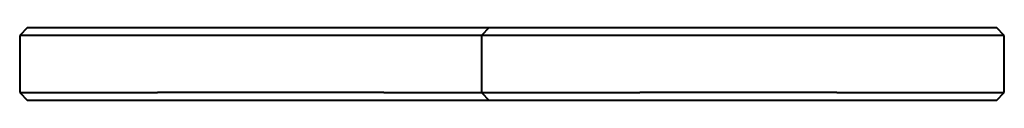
# Model space of a CAD drawing. Header units: millimetres. Extents: x -250 to 250, y 0 to 37.
import ezdxf

# ---------------------------------------------------------------- set-up
doc = ezdxf.new("R2010")
doc.units = ezdxf.units.MM
doc.layers.add('G-PLANOTM', color=6, linetype='Continuous', lineweight=40)

msp = doc.modelspace()

# ---------------------------------------------------------------- linework, layer by layer
at = {"layer": 'G-PLANOTM'}
for p, q in [((-246.03, 37.02), (-250, 33.05)), ((-246.03, 37.02), (-241.01, 37.02)), ((-241.01, 37.02), (-205.27, 37.02)), ((-205.27, 37.02), (-180, 37.02)), ((-180, 37.02), (-65, 37.02)), ((-65, 37.02), (-11.54, 37.02)), ((-11.54, 37.02), (-15.5, 33.05)), ((-11.54, 37.02), (-5.71, 37.02)), ((-5.71, 37.02), (65, 37.02)), ((65, 37.02), (165, 37.02)), ((165, 37.02), (222.3, 37.02)), ((222.3, 37.02), (239.87, 37.02)), ((239.87, 37.02), (246.03, 37.02)), ((250, 33.05), (246.03, 37.02)), ((-250, 33.05), (-250, 16.98)), ((-244.67, 33.05), (-250, 33.05)), ((-229.5, 33.05), (-244.67, 33.05)), ((-180, 33.05), (-229.5, 33.05)), ((-65, 33.05), (-180, 33.05)), ((-15.5, 33.05), (-65, 33.05)), ((-15.5, 33.05), (-15.5, 16.98)), ((-9.37, 33.05), (-15.5, 33.05)), ((8.08, 33.05), (-9.37, 33.05)), ((34.19, 33.05), (8.08, 33.05)), ((65, 33.05), (34.19, 33.05)), ((165, 33.05), (65, 33.05)), ((191.27, 33.05), (165, 33.05)), ((214.96, 33.05), (191.27, 33.05)), ((245.84, 33.05), (214.96, 33.05)), ((250, 33.05), (245.84, 33.05)), ((250, 16.98), (250, 33.05)), ((-250, 16.98), (-250, 3.97)), ((-15.5, 16.98), (-15.5, 3.97)), ((250, 3.97), (250, 16.98)), ((-250, 3.97), (-246.03, 0)), ((-250, 3.97), (-244.67, 3.97)), ((-244.67, 3.97), (-229.5, 3.97)), ((-229.5, 3.97), (-180, 3.97)), ((-65, 3.97), (-180, 3.97)), ((-65, 3.97), (-15.5, 3.97)), ((-15.5, 3.97), (-11.54, 0)), ((-15.5, 3.97), (-9.37, 3.97)), ((-9.37, 3.97), (8.08, 3.97)), ((8.08, 3.97), (34.19, 3.97)), ((34.19, 3.97), (65, 3.97)), ((165, 3.97), (65, 3.97)), ((165, 3.97), (191.27, 3.97)), ((191.27, 3.97), (214.96, 3.97)), ((214.96, 3.97), (245.84, 3.97)), ((245.84, 3.97), (250, 3.97)), ((246.03, 0), (250, 3.97)), ((-241.01, 0), (-246.03, 0)), ((-205.27, 0), (-241.01, 0)), ((-180, 0), (-205.27, 0)), ((-65, 0), (-180, 0)), ((-11.54, 0), (-65, 0)), ((-5.71, 0), (-11.54, 0)), ((65, 0), (-5.71, 0)), ((165, 0), (65, 0)), ((222.3, 0), (165, 0)), ((239.87, 0), (222.3, 0)), ((246.03, 0), (239.87, 0))]:
    msp.add_line(p, q, dxfattribs=at)

doc.saveas('drawing.dxf')
